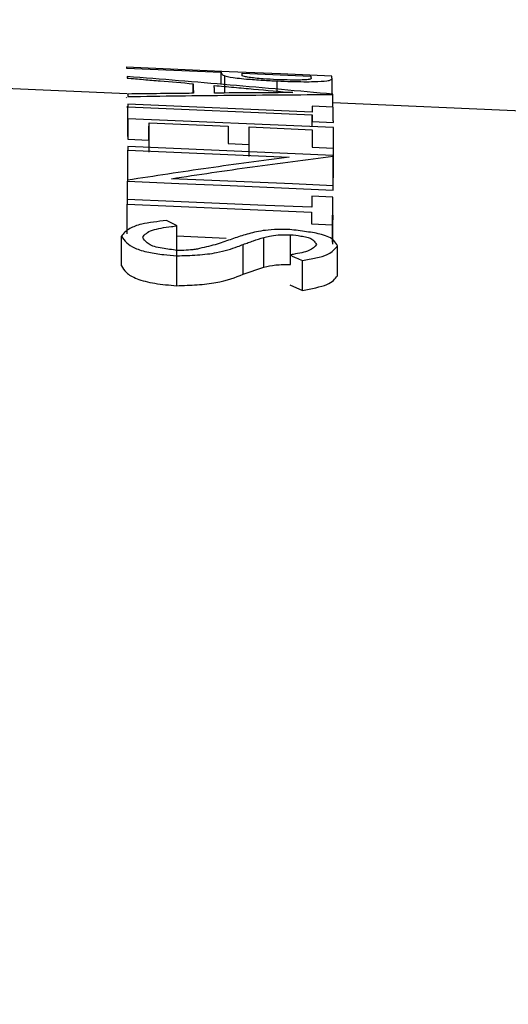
# Model space of a CAD drawing. Header units: inches. Extents: x 0.6 to 16.3, y 0.2 to 11.5.
# Tile 18 of 34: x 13.506 to 13.648, y 7.007 to 7.295. Entities that reach past the tile are written whole.
import ezdxf

# ---------------------------------------------------------------- set-up
doc = ezdxf.new("R2010")
doc.units = ezdxf.units.IN
doc.header["$MEASUREMENT"] = 0
doc.styles.add('SLDTEXTSTYLE0', font='TXT', dxfattribs={"width": 0.75})
doc.dimstyles.new('SLDDIMSTYLE3', dxfattribs={"dimtxt": 0.137795, "dimasz": 0.14, "dimexe": 0, "dimexo": 0.0625, "dimgap": 0.034449, "dimtad": 0, "dimdec": 1, "dimlfac": 2, "dimrnd": 1e-09, "dimzin": 12, "dimdsep": 46, "dimtxsty": 'SLDTEXTSTYLE0', "dimblk1": 'CLOSED', "dimblk2": 'CLOSED', "dimsah": 1, "dimcen": 0.09, "dimadec": 0, "dimazin": 3, "dimtfac": 1, "dimtdec": 1, "dimtofl": 0, "dimtmove": 0, "dimatfit": 3, "dimldrblk": 'CLOSED', "dimfxl": 0, "dimfrac": 2, "dimtolj": 1, "dimtzin": 12, "dimarcsym": 0})

# ---------------------------------------------------------------- blocks, each defined once
blk = doc.blocks.new('_Closed')
at = {"color": 0, "linetype": 'ByBlock', "lineweight": -2}
for p, q in [((-1, 0.166667), (0, 0)), ((-1, 0.166667), (-1, -0.166667)), ((0, 0), (-1, -0.166667)), ((0, 0), (-1, 0))]:
    blk.add_line(p, q, dxfattribs=at)
blk = doc.blocks.new('_D_8')
at = {"color": 7, "linetype": 'Continuous', "lineweight": 0}
for p, q in [((12.87992, 8.77745), (12.83793, 8.77745)), ((12.83793, 8.77745), (12.83793, 8.5587)), ((13.18536, 8.77745), (13.22735, 8.77745)), ((13.22735, 8.77745), (13.22735, 8.5587)), ((10.83718, 6.38758), (10.83718, 8.61836)), ((15.08536, 5.87003), (15.08536, 8.61836)), ((10.83718, 8.57899), (12.71711, 8.57899)), ((15.08536, 8.57899), (13.34817, 8.57899)), ((12.83793, 8.5587), (12.87992, 8.5587)), ((13.22735, 8.5587), (13.18536, 8.5587))]:
    blk.add_line(p, q, dxfattribs=at)
at = {"color": 7, "linetype": 'Continuous', "lineweight": 18, "xscale": 0.14, "yscale": 0.14, "rotation": 180.0000000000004}
blk.add_blockref('_Closed', (10.83718, 8.57899, -0.22282), dxfattribs=at)
at = {"color": 7, "linetype": 'Continuous', "lineweight": 18, "xscale": 0.14, "yscale": 0.14}
blk.add_blockref('_Closed', (15.08536, 8.57899, -0.22282), dxfattribs=at)
at = {"color": 7, "linetype": 'Continuous', "lineweight": 18, "char_height": 0.137795, "attachment_point": 1, "style": 'SLDTEXTSTYLE0'}
for s, insert in [('216', (12.87992, 8.73633)), ('8.5', (12.90537, 8.53016))]:
    blk.add_mtext(s, dxfattribs=dict(at, insert=insert))
blk = doc.blocks.new('_D_11')
at = {"color": 7, "linetype": 'Continuous', "lineweight": 0}
for p, q in [((13.42849, 8.14375), (13.38651, 8.14375)), ((13.38651, 8.14375), (13.38651, 7.925)), ((13.63212, 8.14375), (13.67411, 8.14375)), ((13.67411, 8.14375), (13.67411, 7.925)), ((12.94818, 7.49682), (12.94818, 7.98466)), ((14.09168, 5.96282), (14.09168, 7.98466)), ((12.94818, 7.94529), (13.26569, 7.94529)), ((14.09168, 7.94529), (13.79493, 7.94529)), ((13.38651, 7.925), (13.42849, 7.925)), ((13.67411, 7.925), (13.63212, 7.925))]:
    blk.add_line(p, q, dxfattribs=at)
at = {"color": 7, "linetype": 'Continuous', "lineweight": 18, "xscale": 0.14, "yscale": 0.14, "rotation": 180.0000000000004}
blk.add_blockref('_Closed', (12.94818, 7.94529, -0.22282), dxfattribs=at)
at = {"color": 7, "linetype": 'Continuous', "lineweight": 18, "xscale": 0.14, "yscale": 0.14}
blk.add_blockref('_Closed', (14.09168, 7.94529, -0.22282), dxfattribs=at)
at = {"color": 7, "linetype": 'Continuous', "lineweight": 18, "char_height": 0.137795, "attachment_point": 1, "style": 'SLDTEXTSTYLE0'}
for s, insert in [('58', (13.42849, 8.10263)), ('2.3', (13.40304, 7.89646))]:
    blk.add_mtext(s, dxfattribs=dict(at, insert=insert))

msp = doc.modelspace()

# ---------------------------------------------------------------- linework, layer by layer
at = {"color": 7, "linetype": 'Continuous', "lineweight": 25}
for p, q in [((13.536898, 7.273089), (13.277675, 7.284406)), ((13.536705, 7.280587), (13.564368, 7.279388)), ((13.564368, 7.275838), (13.564368, 7.279388)), ((13.565455, 7.273301), (13.565455, 7.278282)), ((13.570515, 7.279122), (13.590493, 7.278256)), ((13.556168, 7.273221), (13.556168, 7.27602)), ((13.580724, 7.273404), (13.580724, 7.276816)), ((13.596683, 7.272979), (13.596683, 7.277562)), ((13.596942, 7.269208), (13.596942, 7.272876)), ((13.536674, 7.272121), (13.536705, 7.271889)), ((13.536898, 7.269462), (13.536923, 7.268987)), ((13.590901, 7.267703), (13.537113, 7.270015)), ((13.597025, 7.269204), (13.590878, 7.269469)), ((13.654414, 7.267958), (13.596942, 7.270467)), ((13.537121, 7.269246), (13.590909, 7.266934)), ((13.537121, 7.260614), (13.537121, 7.269246)), ((13.590909, 7.263496), (13.590909, 7.266934)), ((13.537068, 7.264364), (13.537082, 7.263639)), ((13.597077, 7.263231), (13.537142, 7.265804)), ((13.543292, 7.264649), (13.566344, 7.26366)), ((13.543292, 7.25602), (13.543292, 7.264649)), ((13.590924, 7.264969), (13.597071, 7.264705)), ((13.537113, 7.261382), (13.537121, 7.260614)), ((13.572491, 7.263396), (13.590932, 7.262604)), ((13.572491, 7.254767), (13.572491, 7.263396)), ((13.597077, 7.254603), (13.597077, 7.263231)), ((13.537138, 7.259808), (13.543286, 7.259542)), ((13.566338, 7.258549), (13.572485, 7.258285)), ((13.537121, 7.256612), (13.584187, 7.254584)), ((13.537121, 7.247979), (13.537121, 7.256612)), ((13.597064, 7.255119), (13.537128, 7.257701)), ((13.590927, 7.257491), (13.597074, 7.257226)), ((13.597064, 7.246486), (13.597064, 7.255119)), ((13.597063, 7.24626), (13.597063, 7.254892)), ((13.597074, 7.248596), (13.597077, 7.254603)), ((13.537036, 7.242271), (13.537036, 7.247588)), ((13.597063, 7.24626), (13.597064, 7.246488)), ((13.536945, 7.232223), (13.536945, 7.240887)), ((13.596946, 7.242965), (13.590799, 7.24323)), ((13.596946, 7.234312), (13.596946, 7.242965)), ((13.590684, 7.235104), (13.596831, 7.234839)), ((13.596831, 7.229824), (13.596831, 7.234839)), ((13.596972, 7.236359), (13.596987, 7.237632)), ((13.551456, 7.225887), (13.551456, 7.234566)), ((13.584577, 7.223293), (13.584577, 7.231976)), ((13.596875, 7.229235), (13.596946, 7.234312)), ((13.535255, 7.222859), (13.535255, 7.23155)), ((13.551456, 7.231598), (13.565812, 7.23098)), ((13.570806, 7.22045), (13.570806, 7.229144)), ((13.576814, 7.22251), (13.576814, 7.231197)), ((13.598269, 7.220021), (13.598269, 7.228712)), ((13.551387, 7.217102), (13.551387, 7.225808)), ((13.588038, 7.215744), (13.588038, 7.22445)), ((13.570806, 7.22045), (13.576814, 7.22251)), ((13.584378, 7.217361), (13.588038, 7.215744))]:
    msp.add_line(p, q, dxfattribs=at)
at = {"color": 8, "linetype": 'Continuous', "lineweight": 25}
msp.add_line((13.564391, 7.275836), (13.564391, 7.279182), dxfattribs=at)
at = {"color": 7, "linetype": 'Continuous', "lineweight": 25, "flags": 128}
for points in [[(13.596609, 7.278225), (13.581626, 7.278875), (13.566642, 7.279525), (13.551658, 7.280175), (13.536674, 7.280825)], [(13.537036, 7.247588), (13.55202, 7.246943), (13.567004, 7.246298), (13.581988, 7.245653), (13.596972, 7.245008)], [(13.596987, 7.246277), (13.585193, 7.246785), (13.5734, 7.247293), (13.561607, 7.247801), (13.549813, 7.248309)], [(13.536945, 7.240887), (13.550393, 7.240308), (13.56384, 7.239729), (13.577288, 7.23915), (13.590735, 7.238571)], [(13.590755, 7.239959), (13.577307, 7.240537), (13.56386, 7.241116), (13.550413, 7.241695), (13.536966, 7.242274)]]:
    msp.add_lwpolyline(points, dxfattribs=at)
at = {"color": 7, "linetype": 'Continuous', "lineweight": 25}
for points, knots in [([(13.536674, 7.280825), (13.536677, 7.280806), (13.536682, 7.280768), (13.536692, 7.28069), (13.5367, 7.280628), (13.536705, 7.280587)], [0, 0, 0, 0, 0.2500316, 0.5000633, 1, 1, 1, 1]), ([(13.59694, 7.272956), (13.591938, 7.27341), (13.581933, 7.274319), (13.561921, 7.276073), (13.546907, 7.277306), (13.536898, 7.278128)], [0, 0, 0, 0, 0.2500008, 0.5000016, 1, 1, 1, 1]), ([(13.536898, 7.278128), (13.5369, 7.278089), (13.536904, 7.278011), (13.536912, 7.277853), (13.536918, 7.277731), (13.536923, 7.277649)], [0, 0, 0, 0, 0.2500163, 0.5000326, 1, 1, 1, 1]), ([(13.564368, 7.279388), (13.56437, 7.279372), (13.564374, 7.279338), (13.564382, 7.27927), (13.564387, 7.279217), (13.564391, 7.279182)], [0, 0, 0, 0, 0.2500296, 0.5000591, 1, 1, 1, 1]), ([(13.564391, 7.279182), (13.564396, 7.279117), (13.564405, 7.278988), (13.564621, 7.278701), (13.565122, 7.278449), (13.565455, 7.278282)], [0, 0, 0, 0, 0.2501908, 0.5004462, 1, 1, 1, 1]), ([(13.565455, 7.278282), (13.566387, 7.278077), (13.567723, 7.277782), (13.572064, 7.277339), (13.576248, 7.277069), (13.579323, 7.276895), (13.580724, 7.276816)], [0, 0, 0, 0, 0.3825093, 0.5487485, 0.7944018, 1, 1, 1, 1]), ([(13.580675, 7.277195), (13.579295, 7.277268), (13.576982, 7.277391), (13.574149, 7.27763), (13.572247, 7.277864), (13.570388, 7.278225), (13.570418, 7.278442), (13.57044, 7.278596)], [0, 0, 0, 0, 0.1958984, 0.3283854, 0.4600514, 0.6176005, 1, 1, 1, 1]), ([(13.57044, 7.278596), (13.570446, 7.278643), (13.570459, 7.278737), (13.570484, 7.278917), (13.570502, 7.27904), (13.570515, 7.279122)], [0, 0, 0, 0, 0.2500308, 0.5000615, 1, 1, 1, 1]), ([(13.590493, 7.278256), (13.590498, 7.278213), (13.590508, 7.278128), (13.590528, 7.277947), (13.590543, 7.277799), (13.590553, 7.2777)], [0, 0, 0, 0, 0.2500309, 0.5000618, 1, 1, 1, 1]), ([(13.596676, 7.277679), (13.59667, 7.277728), (13.596659, 7.277828), (13.596637, 7.278015), (13.596621, 7.278141), (13.596609, 7.278225)], [0, 0, 0, 0, 0.2500333, 0.5000666, 1, 1, 1, 1]), ([(13.536923, 7.277649), (13.538526, 7.277516), (13.541734, 7.277249), (13.548149, 7.276709), (13.55296, 7.276296), (13.556168, 7.27602)], [0, 0, 0, 0, 0.2500157, 0.5000315, 1, 1, 1, 1]), ([(13.556168, 7.27602), (13.556175, 7.275809), (13.55619, 7.275386), (13.556219, 7.27448), (13.556241, 7.273725), (13.556256, 7.273222)], [0, 0, 0, 0, 0.2500274, 0.5000548, 1, 1, 1, 1]), ([(13.562326, 7.275484), (13.564237, 7.275316), (13.568059, 7.27498), (13.575703, 7.274298), (13.581437, 7.273775), (13.585259, 7.273426)], [0, 0, 0, 0, 0.2500188, 0.5000375, 1, 1, 1, 1]), ([(13.562395, 7.273278), (13.562389, 7.273475), (13.562378, 7.27387), (13.562355, 7.274622), (13.562337, 7.275139), (13.562326, 7.275484)], [0, 0, 0, 0, 0.2500204, 0.5000408, 1, 1, 1, 1]), ([(13.590553, 7.2777), (13.5906, 7.277589), (13.590679, 7.277401), (13.589622, 7.27718), (13.587711, 7.277082), (13.585101, 7.277062), (13.582607, 7.277132), (13.581037, 7.277183), (13.580675, 7.277195)], [0, 0, 0, 0, 0.2797515, 0.4765743, 0.6353372, 0.7677182, 0.9464411, 1, 1, 1, 1]), ([(13.580724, 7.276816), (13.583445, 7.276719), (13.587393, 7.276579), (13.592501, 7.276634), (13.594365, 7.276807), (13.595627, 7.276918), (13.595846, 7.276937)], [0, 0, 0, 0, 0.3926116, 0.5698087, 0.925286, 1, 1, 1, 1]), ([(13.595846, 7.276937), (13.596001, 7.277), (13.596312, 7.277127), (13.596731, 7.277375), (13.596698, 7.277557), (13.596676, 7.277679)], [0, 0, 0, 0, 0.2502399, 0.5005638, 1, 1, 1, 1]), ([(13.556256, 7.273222), (13.554656, 7.273206), (13.551458, 7.273175), (13.545062, 7.273105), (13.540266, 7.273044), (13.537068, 7.273003)], [0, 0, 0, 0, 0.2500183, 0.5000366, 1, 1, 1, 1]), ([(13.537068, 7.273003), (13.537069, 7.272944), (13.537072, 7.272825), (13.537076, 7.272584), (13.537079, 7.272399), (13.537082, 7.272277)], [0, 0, 0, 0, 0.250005, 0.5000099, 1, 1, 1, 1]), ([(13.537082, 7.272277), (13.54207, 7.272349), (13.552048, 7.272495), (13.572002, 7.272724), (13.586966, 7.272815), (13.596942, 7.272876)], [0, 0, 0, 0, 0.2500039, 0.5000078, 1, 1, 1, 1]), ([(13.585259, 7.273426), (13.583353, 7.273417), (13.579542, 7.273399), (13.571921, 7.273354), (13.566205, 7.273308), (13.562395, 7.273278)], [0, 0, 0, 0, 0.2500221, 0.5000442, 1, 1, 1, 1]), ([(13.596942, 7.272876), (13.596942, 7.272883), (13.596942, 7.272896), (13.596941, 7.272923), (13.59694, 7.272942), (13.59694, 7.272956)], [0, 0, 0, 0, 0.2500075, 0.5000149, 1, 1, 1, 1]), ([(13.537113, 7.270015), (13.537114, 7.269952), (13.537115, 7.269825), (13.537118, 7.26957), (13.53712, 7.269376), (13.537121, 7.269246)], [0, 0, 0, 0, 0.2500023, 0.5000046, 1, 1, 1, 1]), ([(13.590878, 7.269469), (13.59088, 7.269327), (13.590884, 7.269042), (13.590891, 7.26846), (13.590897, 7.268006), (13.590901, 7.267703)], [0, 0, 0, 0, 0.2500068, 0.5000137, 1, 1, 1, 1]), ([(13.590909, 7.266934), (13.59091, 7.266775), (13.590913, 7.266458), (13.590918, 7.265809), (13.590921, 7.265305), (13.590924, 7.264969)], [0, 0, 0, 0, 0.2500051, 0.5000103, 1, 1, 1, 1]), ([(13.597071, 7.264705), (13.597067, 7.265109), (13.597059, 7.265917), (13.597044, 7.267453), (13.597033, 7.268504), (13.597025, 7.269204)], [0, 0, 0, 0, 0.2500265, 0.500053, 1, 1, 1, 1]), ([(13.537142, 7.265804), (13.537142, 7.265338), (13.537141, 7.264405), (13.53714, 7.262447), (13.537139, 7.260863), (13.537138, 7.259808)], [0, 0, 0, 0, 0.25002852, 0.50005704, 1, 1, 1, 1]), ([(13.543286, 7.259542), (13.543286, 7.259992), (13.543287, 7.26089), (13.543289, 7.262621), (13.543291, 7.263838), (13.543292, 7.264649)], [0, 0, 0, 0, 0.2500203, 0.5000405, 1, 1, 1, 1]), ([(13.566344, 7.26366), (13.566343, 7.263258), (13.566342, 7.262453), (13.56634, 7.260779), (13.566339, 7.259441), (13.566338, 7.258549)], [0, 0, 0, 0, 0.2500203, 0.5000406, 1, 1, 1, 1]), ([(13.572485, 7.258285), (13.572486, 7.258734), (13.572487, 7.259633), (13.572489, 7.261366), (13.57249, 7.262584), (13.572491, 7.263396)], [0, 0, 0, 0, 0.2500203, 0.5000407, 1, 1, 1, 1]), ([(13.590932, 7.262604), (13.590932, 7.262201), (13.590931, 7.261396), (13.590929, 7.259721), (13.590928, 7.258383), (13.590927, 7.257491)], [0, 0, 0, 0, 0.2500204, 0.5000407, 1, 1, 1, 1]), ([(13.597074, 7.257226), (13.597074, 7.25776), (13.597075, 7.258828), (13.597076, 7.260871), (13.597077, 7.262287), (13.597077, 7.263231)], [0, 0, 0, 0, 0.2500287, 0.5000574, 1, 1, 1, 1]), ([(13.537128, 7.257701), (13.537128, 7.257612), (13.537126, 7.257432), (13.537124, 7.25707), (13.537123, 7.256795), (13.537121, 7.256612)], [0, 0, 0, 0, 0.2500025, 0.500005, 1, 1, 1, 1]), ([(13.597063, 7.254892), (13.597063, 7.254911), (13.597063, 7.254949), (13.597064, 7.255024), (13.597064, 7.255081), (13.597064, 7.255119)], [0, 0, 0, 0, 0.2500015, 0.500003, 1, 1, 1, 1]), ([(13.584187, 7.254584), (13.580259, 7.25407), (13.572402, 7.253044), (13.556688, 7.250864), (13.544899, 7.249073), (13.537039, 7.24788)], [0, 0, 0, 0, 0.2500053, 0.5000106, 1, 1, 1, 1]), ([(13.549813, 7.248309), (13.553752, 7.248903), (13.561628, 7.250091), (13.57738, 7.252342), (13.58919, 7.253872), (13.597063, 7.254892)], [0, 0, 0, 0, 0.2500052, 0.5000104, 1, 1, 1, 1]), ([(13.537039, 7.24788), (13.537039, 7.247855), (13.537038, 7.247807), (13.537037, 7.24771), (13.537036, 7.247637), (13.537036, 7.247588)], [0, 0, 0, 0, 0.2500083, 0.5000166, 1, 1, 1, 1]), ([(13.596972, 7.245008), (13.596973, 7.245114), (13.596976, 7.245328), (13.596981, 7.245752), (13.596984, 7.246067), (13.596987, 7.246277)], [0, 0, 0, 0, 0.2500087, 0.5000174, 1, 1, 1, 1]), ([(13.536966, 7.242274), (13.536964, 7.242159), (13.536961, 7.241929), (13.536954, 7.241468), (13.536949, 7.241119), (13.536945, 7.240887)], [0, 0, 0, 0, 0.2500151, 0.5000303, 1, 1, 1, 1]), ([(13.590799, 7.24323), (13.590795, 7.242962), (13.590788, 7.242427), (13.590773, 7.241342), (13.590762, 7.240512), (13.590755, 7.239959)], [0, 0, 0, 0, 0.2500163, 0.5000326, 1, 1, 1, 1]), ([(13.596831, 7.234839), (13.596841, 7.235545), (13.59686, 7.236956), (13.596898, 7.2397), (13.596927, 7.241659), (13.596946, 7.242965)], [0, 0, 0, 0, 0.2500394, 0.5000788, 1, 1, 1, 1]), ([(13.590735, 7.238571), (13.590731, 7.238287), (13.590722, 7.237719), (13.590705, 7.23657), (13.590692, 7.23569), (13.590684, 7.235104)], [0, 0, 0, 0, 0.2500214, 0.5000429, 1, 1, 1, 1]), ([(13.548441, 7.23609), (13.54583, 7.235814), (13.541401, 7.235347), (13.536965, 7.233659), (13.535887, 7.232329), (13.535255, 7.23155)], [0, 0, 0, 0, 0.3729565, 0.6325133, 1, 1, 1, 1]), ([(13.551456, 7.234566), (13.551204, 7.234694), (13.550702, 7.23495), (13.549697, 7.235459), (13.548943, 7.235838), (13.548441, 7.23609)], [0, 0, 0, 0, 0.2500294, 0.5000588, 1, 1, 1, 1]), ([(13.541403, 7.231284), (13.542075, 7.232026), (13.543346, 7.23343), (13.548322, 7.234174), (13.550911, 7.234498), (13.551456, 7.234566)], [0, 0, 0, 0, 0.4693107, 0.8883378, 1, 1, 1, 1]), ([(13.575209, 7.232949), (13.574457, 7.232769), (13.572953, 7.232409), (13.5701, 7.231635), (13.568245, 7.230968), (13.567009, 7.230524)], [0, 0, 0, 0, 0.25027816, 0.50066244, 1, 1, 1, 1]), ([(13.58435, 7.233485), (13.583519, 7.233503), (13.581355, 7.233551), (13.578166, 7.233392), (13.576136, 7.233088), (13.575209, 7.232949)], [0, 0, 0, 0, 0.2527348, 0.6588125, 1, 1, 1, 1]), ([(13.576814, 7.231197), (13.577338, 7.231328), (13.578541, 7.23163), (13.581128, 7.231972), (13.583339, 7.231975), (13.584577, 7.231976)], [0, 0, 0, 0, 0.2538509, 0.5821632, 1, 1, 1, 1]), ([(13.598269, 7.228712), (13.59799, 7.229235), (13.59752, 7.230116), (13.596061, 7.231276), (13.593295, 7.232205), (13.58922, 7.232891), (13.586, 7.233284), (13.58435, 7.233485)], [0, 0, 0, 0, 0.2421743, 0.4084734, 0.548793, 0.7687715, 1, 1, 1, 1]), ([(13.584577, 7.231976), (13.585589, 7.231861), (13.587263, 7.23167), (13.589352, 7.231283), (13.590801, 7.230751), (13.591625, 7.230023), (13.591949, 7.229457), (13.592124, 7.229151)], [0, 0, 0, 0, 0.2450234, 0.405625, 0.5409728, 0.7521328, 1, 1, 1, 1]), ([(13.535255, 7.23155), (13.535658, 7.230887), (13.536376, 7.229706), (13.538954, 7.228026), (13.542862, 7.226808), (13.547294, 7.226153), (13.550109, 7.225916), (13.551387, 7.225808)], [0, 0, 0, 0, 0.2611336, 0.4656926, 0.671637, 0.8509005, 1, 1, 1, 1]), ([(13.551501, 7.227413), (13.550025, 7.22759), (13.547702, 7.227869), (13.544787, 7.228475), (13.542632, 7.229427), (13.541932, 7.23041), (13.541511, 7.231106), (13.541403, 7.231284)], [0, 0, 0, 0, 0.268325, 0.4225527, 0.57814, 0.8920056, 1, 1, 1, 1]), ([(13.551387, 7.225808), (13.553418, 7.225877), (13.557501, 7.226014), (13.564123, 7.226749), (13.567953, 7.228071), (13.570256, 7.228937), (13.570806, 7.229144)], [0, 0, 0, 0, 0.2538075, 0.5102069, 0.8830258, 1, 1, 1, 1]), ([(13.567009, 7.230524), (13.566303, 7.230272), (13.564889, 7.229769), (13.56183, 7.228812), (13.559168, 7.228201), (13.557396, 7.227794)], [0, 0, 0, 0, 0.2503842, 0.5009198, 1, 1, 1, 1]), ([(13.570806, 7.229144), (13.571291, 7.229321), (13.572262, 7.229674), (13.574234, 7.230369), (13.575782, 7.230866), (13.576814, 7.231197)], [0, 0, 0, 0, 0.2500483, 0.5001036, 1, 1, 1, 1]), ([(13.592124, 7.229151), (13.591644, 7.228494), (13.590726, 7.227234), (13.586722, 7.226473), (13.584698, 7.226118), (13.584378, 7.226063)], [0, 0, 0, 0, 0.4792139, 0.91769843, 1, 1, 1, 1]), ([(13.557396, 7.227794), (13.556955, 7.227723), (13.555746, 7.227528), (13.553721, 7.227392), (13.552148, 7.227407), (13.551501, 7.227413)], [0, 0, 0, 0, 0.2524383, 0.6922809, 1, 1, 1, 1]), ([(13.588038, 7.22445), (13.589397, 7.224682), (13.592128, 7.225149), (13.59601, 7.226277), (13.597371, 7.227626), (13.598084, 7.228489), (13.598269, 7.228712)], [0, 0, 0, 0, 0.2551919, 0.5128667, 0.873632, 1, 1, 1, 1]), ([(13.584378, 7.226063), (13.584683, 7.225929), (13.585293, 7.225661), (13.586513, 7.225124), (13.587428, 7.22472), (13.588038, 7.22445)], [0, 0, 0, 0, 0.2500364, 0.5000728, 1, 1, 1, 1]), ([(13.535255, 7.222859), (13.535646, 7.222221), (13.53624, 7.221253), (13.537891, 7.219992), (13.539741, 7.21911), (13.542115, 7.218355), (13.545969, 7.217563), (13.549215, 7.217287), (13.551387, 7.217102)], [0, 0, 0, 0, 0.2505395, 0.3802646, 0.500241, 0.625651, 0.7494642, 1, 1, 1, 1]), ([(13.551387, 7.217102), (13.55339, 7.217169), (13.557389, 7.217304), (13.564914, 7.21813), (13.568449, 7.219522), (13.570806, 7.22045)], [0, 0, 0, 0, 0.2505149, 0.5002927, 1, 1, 1, 1]), ([(13.576814, 7.22251), (13.577897, 7.222768), (13.580065, 7.223283), (13.583072, 7.22329), (13.584577, 7.223293)], [0, 0, 0, 0, 0.4995832, 1, 1, 1, 1]), ([(13.588038, 7.215744), (13.590741, 7.216238), (13.596147, 7.217227), (13.597561, 7.21909), (13.598269, 7.220021)], [0, 0, 0, 0, 0.5001504, 1, 1, 1, 1])]:
    msp.add_open_spline(points, degree=3, knots=knots, dxfattribs=at)

# ---------------------------------------------------------------- dimensions: what is measured, and where the dimension line sits
at = {"color": 7, "linetype": 'Continuous', "lineweight": 18}
for base, p1, p2, picture, middle in [((10.837175, 8.578987), (15.085362, 5.830664), (10.837175, 6.348206), '_D_8', (13.032639, 8.578987)), ((12.948175, 7.945287), (14.091675, 5.923448), (12.948175, 7.457448), '_D_11', (13.530307, 7.945287))]:
    dim = msp.add_linear_dim(base=base, p1=p1, p2=p2, dimstyle='SLDDIMSTYLE3', dxfattribs=at)
    dim.commit()
    dim.dimension.update_dxf_attribs({"geometry": picture, "text_midpoint": middle, "dimtype": 160})

doc.saveas('drawing.dxf')
